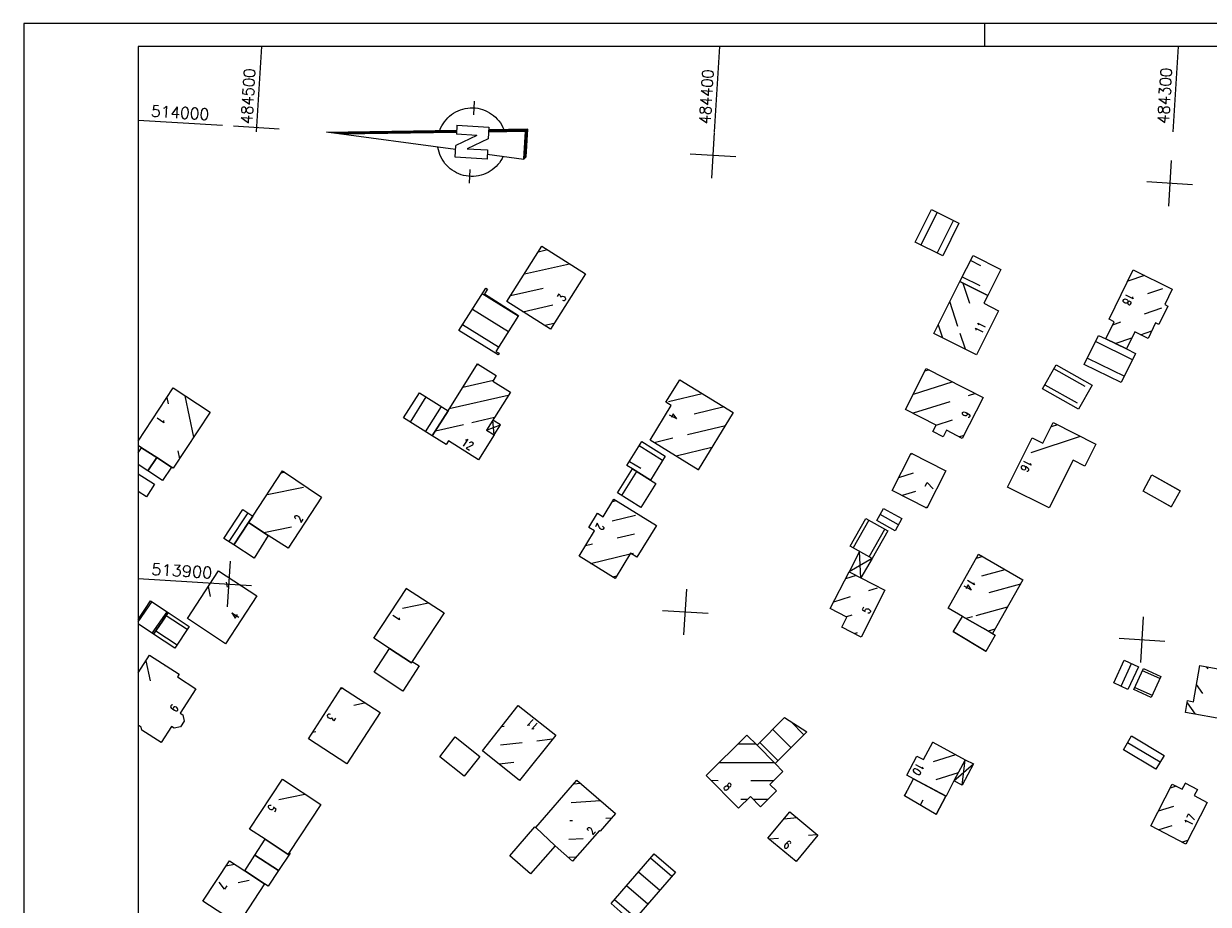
# Model space of a CAD drawing. Extents: x 4513427 to 4514562, y 5484516 to 5485110.
# Tile 5 of 15: x 4513427 to 4513686, y 5484917 to 5485110. Entities that reach past the tile are written whole.
import ezdxf

# ---------------------------------------------------------------- set-up
doc = ezdxf.new("R2010")
doc.units = 0
doc.header["$LTSCALE"] = 10
doc.header["$MEASUREMENT"] = 0
doc.linetypes.add('LT00', pattern=[0])
doc.layers.get('0').update_dxf_attribs({"linetype": 'LT00'})
for name, color, linetype in [('1401', 7, 'Continuous'), ('DFK_BEB_SCHR', 254, 'LT00'), ('DFK_BEBAUUNG', 250, 'LT00'), ('DFK_HAUS_NR', 250, 'Continuous'), ('RAHMEN', 250, 'Continuous'), ('V_RASTER', 250, 'LT00')]:
    doc.layers.add(name, color=color, linetype=linetype)
doc.styles.add('ROMANS', font='romans.shx')
doc.styles.get("Standard").update_dxf_attribs({"font": 'romans.shx', "width": 0.8})

# ---------------------------------------------------------------- blocks, each defined once
blk = doc.blocks.new('SYMB1401')
at = {"color": 0, "linetype": 'ByBlock'}
for p, q in [((-0.397083, 0.691572), (0.022917, 6.361572)), ((0.432917, 0.691572), (0.012917, 6.226572)), ((0.442917, 0.691572), (0.017917, 6.293572)), ((0.022917, 6.361572), (0.452917, 0.691572)), ((0.362917, 0.691572), (-0.022083, 5.758572)), ((0.372917, 0.691572), (-0.017083, 5.825572)), ((0.382917, 0.691572), (-0.012083, 5.892572)), ((0.392917, 0.691572), (-0.007083, 5.958572)), ((0.402917, 0.691572), (-0.002083, 6.025572)), ((0.412917, 0.691572), (0.002917, 6.092572)), ((0.422917, 0.691572), (0.007917, 6.159572)), ((0.352917, 0.691572), (-0.027083, 5.691572)), ((-0.727083, -0.708428), (-0.727083, 0.691572)), ((-0.727083, 0.691572), (-0.217083, 0.691572)), ((0.272917, -0.198428), (-0.217083, 0.691572)), ((0.272917, -0.198428), (0.272917, 0.691572)), ((0.672917, 0.691572), (0.272917, 0.691572)), ((0.672917, 0.691572), (0.672917, -0.708428)), ((0.162917, -0.708428), (-0.327083, 0.181572)), ((-0.327083, 0.181572), (-0.327083, -0.708428)), ((-1.827083, -0.008428), (-1.227083, -0.008428)), ((1.172916, -0.008428), (1.772917, -0.008428)), ((-0.327083, -0.708428), (-0.727083, -0.708428)), ((-0.507083, -0.708428), (-0.627083, -2.308428)), ((0.672917, -0.708428), (0.162917, -0.708428)), ((0.572917, -2.308428), (0.452917, -0.708428)), ((0.582916, -2.318428), (0.462917, -0.708428)), ((0.682917, -2.408428), (0.552917, -0.708428)), ((-0.627083, -2.308428), (0.572917, -2.308428)), ((-0.617083, -2.318428), (0.582916, -2.318428))]:
    blk.add_line(p, q, dxfattribs=at)
for points in [[(-1.526069, -0.059916), (-1.526094, 0.050035), (-1.518071, 0.159693), (-1.502041, 0.268469), (-1.47809, 0.37578), (-1.446348, 0.481049), (-1.406984, 0.583712), (-1.360209, 0.683217), (-1.306276, 0.779032), (-1.245473, 0.87064), (-1.178126, 0.957552), (-1.104597, 1.0393), (-1.025281, 1.115445), (-0.940603, 1.185579), (-0.851018, 1.249326), (-0.757006, 1.306344), (-0.659072, 1.356326), (-0.557742, 1.399004), (-0.45356, 1.434149), (-0.347084, 1.461573)], [(0.392916, 1.431572), (0.497466, 1.396917), (0.599189, 1.354678), (0.697537, 1.305084), (0.791977, 1.248403), (0.882001, 1.184941), (0.967121, 1.11504), (1.04688, 1.039078), (1.120846, 0.957464), (1.18862, 0.87064), (1.249835, 0.779074), (1.304163, 0.68326), (1.351308, 0.583716), (1.391017, 0.480979), (1.423076, 0.375604), (1.44731, 0.268159), (1.463591, 0.159225), (1.471828, 0.049389), (1.471979, -0.060755)], [(-0.557083, -1.408428), (-0.658433, -1.365798), (-0.75639, -1.315862), (-0.850428, -1.258889), (-0.940044, -1.195184), (-1.024754, -1.125089), (-1.104106, -1.048981), (-1.177673, -0.967268), (-1.245061, -0.880388), (-1.305907, -0.788808), (-1.359886, -0.693019), (-1.406707, -0.593536), (-1.446119, -0.490891), (-1.477911, -0.385637), (-1.501912, -0.278338), (-1.517993, -0.169569), (-1.526069, -0.059916)], [(1.471979, -0.060755), (1.464042, -0.170612), (1.44806, -0.279591), (1.42412, -0.387102), (1.39235, -0.492564), (1.352922, -0.59541), (1.30605, -0.695083), (1.251985, -0.791045), (1.19102, -0.882778), (1.123485, -0.969787), (1.049743, -1.051603), (0.970192, -1.127784), (0.885263, -1.197918), (0.795414, -1.261626), (0.701129, -1.318565), (0.602918, -1.368428)], [(-0.607083, -2.328428), (0.592916, -2.328428), (0.472917, -0.708428)], [(-0.597083, -2.338428), (0.602917, -2.338428), (0.482917, -0.708428)], [(-0.587083, -2.348428), (0.612917, -2.348428), (0.492917, -0.708428)], [(-0.577083, -2.358428), (0.622917, -2.358428), (0.502917, -0.708428)], [(-0.567083, -2.368428), (0.632917, -2.368428), (0.512917, -0.708428)], [(-0.557083, -2.378428), (0.642917, -2.378428), (0.522917, -0.708428)], [(-0.547083, -2.388428), (0.652917, -2.388428), (0.532917, -0.708428)], [(-0.537083, -2.398428), (0.662917, -2.398428), (0.542917, -0.708428)], [(-0.532084, -2.403428), (0.672917, -2.403428), (0.547917, -0.708428)], [(-0.627083, -2.308428), (-0.527083, -2.408428), (0.682917, -2.408428)]]:
    blk.add_lwpolyline(points, dxfattribs=at)

msp = doc.modelspace()

# ---------------------------------------------------------------- linework, layer by layer
at = {"layer": 'DFK_BEB_SCHR'}
for p, q in [((4513626.34, 5485068.78), (4513622.79, 5485061.66)), ((4513626.37, 5485059.87), (4513629.92, 5485067)), ((4513541.23, 5485060.57), (4513539.19, 5485060.11)), ((4513635.95, 5485057.13), (4513633.67, 5485058.28)), ((4513536.16, 5485055.32), (4513545.99, 5485057.55)), ((4513631.87, 5485054.71), (4513635.68, 5485052.79)), ((4513632.01, 5485053.3), (4513633.45, 5485048.91)), ((4513671.67, 5485055), (4513668.03, 5485053.75)), ((4513534.78, 5485046.08), (4513526.93, 5485050.96)), ((4513540.27, 5485052.15), (4513533.12, 5485050.54)), ((4513672.45, 5485051.04), (4513675.7, 5485052.16)), ((4513524.78, 5485047.59), (4513532.65, 5485042.7)), ((4513535.83, 5485047.05), (4513542.37, 5485048.53)), ((4513630.91, 5485043.86), (4513629.13, 5485049.26)), ((4513675.43, 5485047.84), (4513671.61, 5485046.52)), ((4513666.47, 5485044.75), (4513664.71, 5485044.14)), ((4513530.51, 5485039.31), (4513522.62, 5485044.22)), ((4513542.64, 5485044.49), (4513540.61, 5485044.03)), ((4513626.58, 5485044.21), (4513627.52, 5485041.36)), ((4513632.56, 5485038.85), (4513631.41, 5485042.33)), ((4513670.85, 5485042.03), (4513673.28, 5485042.86)), ((4513669.05, 5485036.55), (4513660.97, 5485040.53)), ((4513665.29, 5485040.11), (4513668.95, 5485041.37)), ((4513659.21, 5485036.93), (4513667.3, 5485032.95)), ((4513526.21, 5485035.49), (4513525.71, 5485035.38)), ((4513624.59, 5485034.34), (4513623.7, 5485034.06)), ((4513658.72, 5485030.72), (4513651.9, 5485034.58)), ((4513522.71, 5485030.59), (4513529.36, 5485032.11)), ((4513570.16, 5485032.16), (4513570.11, 5485032.15)), ((4513621.17, 5485029.05), (4513629.66, 5485031.76)), ((4513567.66, 5485027.45), (4513574.98, 5485029.2)), ((4513634.72, 5485029.18), (4513633.16, 5485028.68)), ((4513649.94, 5485031.09), (4513656.96, 5485027.11)), ((4513457.99, 5485028.3), (4513458.27, 5485026.9)), ((4513463.86, 5485019.62), (4513461.99, 5485028.69)), ((4513514.63, 5485028.44), (4513511.16, 5485022.93)), ((4513532.63, 5485028.75), (4513519.72, 5485025.81)), ((4513567.13, 5485027.32), (4513567.31, 5485027.37)), ((4513629.12, 5485027.39), (4513621.14, 5485024.84)), ((4513514.56, 5485020.81), (4513518.03, 5485026.32)), ((4513579.8, 5485026.23), (4513573.28, 5485024.68)), ((4513516.7, 5485021.01), (4513522.87, 5485022.42)), ((4513524.67, 5485022.83), (4513529.63, 5485023.97)), ((4513571.81, 5485020.21), (4513580.09, 5485022.19)), ((4513626.13, 5485022.24), (4513629.74, 5485023.39)), ((4513652.65, 5485022.35), (4513651.31, 5485021.9)), ((4513564.48, 5485018.47), (4513568.59, 5485019.45)), ((4513632.17, 5485019.96), (4513631.27, 5485019.68)), ((4513646.92, 5485016.24), (4513657.71, 5485019.81)), ((4513460.39, 5485016.62), (4513460.74, 5485014.89)), ((4513566.37, 5485014.56), (4513561.23, 5485017.75)), ((4513577.13, 5485017.37), (4513569.3, 5485015.5)), ((4513559.14, 5485014.34), (4513561.58, 5485012.82)), ((4513621.01, 5485015.97), (4513620.52, 5485015.81)), ((4513483.74, 5485011.95), (4513483, 5485011.79)), ((4513560.63, 5485012.13), (4513557.36, 5485006.9)), ((4513574.11, 5485012.54), (4513574.17, 5485012.55)), ((4513617.97, 5485010.79), (4513621.2, 5485011.83)), ((4513626.03, 5485013.39), (4513626.03, 5485013.39)), ((4513479.89, 5485007.07), (4513487.85, 5485008.71)), ((4513679.5, 5485007.91), (4513674.19, 5485010.86)), ((4513621.66, 5485007.77), (4513618.76, 5485006.84)), ((4513673.92, 5485006.43), (4513677.56, 5485004.41)), ((4513556.28, 5485005.71), (4513555.38, 5485005.49)), ((4513623.8, 5485004.26), (4513624.28, 5485004.42)), ((4513475.7, 5485003.08), (4513471.55, 5484996.78)), ((4513555.32, 5485001.36), (4513560.47, 5485002.6)), ((4513611.44, 5485001.46), (4513608.03, 5484995.44)), ((4513617.91, 5485000.49), (4513613.93, 5485002.72)), ((4513479.2, 5484998.76), (4513485.21, 5485000)), ((4513560.22, 5484998.42), (4513556.43, 5484997.51)), ((4513611.51, 5484993.48), (4513614.92, 5484999.49)), ((4513484.78, 5484995.82), (4513484.76, 5484995.82)), ((4513551.01, 5484996.21), (4513549.47, 5484995.84)), ((4513550.63, 5484992.01), (4513559.28, 5484994.08)), ((4513559.52, 5484994.14), (4513559.96, 5484994.25)), ((4513636.35, 5484993.5), (4513634.92, 5484993.11)), ((4513636.15, 5484989.3), (4513641.22, 5484990.69)), ((4513470.95, 5484987.93), (4513471.18, 5484986.81)), ((4513556.32, 5484989.26), (4513555.42, 5484989.04)), ((4513608.65, 5484989.4), (4513606.33, 5484988.65)), ((4513467.52, 5484984.8), (4513467.06, 5484986.96)), ((4513510.46, 5484986.5), (4513510.33, 5484986.47)), ((4513611.41, 5484986.09), (4513613.31, 5484986.7)), ((4513613.6, 5484986.79), (4513613.71, 5484986.83)), ((4513644.57, 5484987.46), (4513637.66, 5484985.57)), ((4513454.7, 5484983.66), (4513451.65, 5484979.28)), ((4513509.51, 5484982.21), (4513515.18, 5484983.42)), ((4513603.77, 5484983.63), (4513607.44, 5484984.81)), ((4513634.88, 5484980.66), (4513641.77, 5484982.55)), ((4513454.77, 5484976.76), (4513458.03, 5484981.45)), ((4513462.42, 5484977.54), (4513457.81, 5484980.57)), ((4513607.71, 5484980.69), (4513606.57, 5484980.33)), ((4513632.62, 5484980.04), (4513634.1, 5484980.44)), ((4513639.04, 5484976.29), (4513636.67, 5484977.73)), ((4513638.97, 5484977.63), (4513637.53, 5484977.24)), ((4513455.55, 5484977.27), (4513460.22, 5484974.2)), ((4513608.24, 5484976.66), (4513608.94, 5484976.89)), ((4513629.93, 5484977.12), (4513637.05, 5484972.82)), ((4513453.37, 5484970.7), (4513454.34, 5484966.31)), ((4513457.73, 5484969.53), (4513457.68, 5484969.75)), ((4513666.58, 5484965.15), (4513668.82, 5484970.12)), ((4513675.03, 5484966.83), (4513671.27, 5484968.55)), ((4513685.19, 5484969.44), (4513685.52, 5484968.97)), ((4513496.57, 5484964.66), (4513495.96, 5484964.54)), ((4513669.61, 5484964.92), (4513673.38, 5484963.18)), ((4513684.46, 5484963.55), (4513683.05, 5484965.53)), ((4513498.84, 5484961.05), (4513501.17, 5484961.54)), ((4513534.97, 5484960.79), (4513534.69, 5484960.76)), ((4513680.99, 5484961.52), (4513682.76, 5484959.02)), ((4513597.26, 5484954.54), (4513594.39, 5484957.44)), ((4513490.57, 5484955.22), (4513489.85, 5484955.07)), ((4513531.19, 5484956.34), (4513531.73, 5484956.4)), ((4513590.45, 5484955.73), (4513594.44, 5484951.71)), ((4513535.67, 5484952.82), (4513530.9, 5484952.28)), ((4513542.29, 5484953.57), (4513538.84, 5484953.18)), ((4513586.76, 5484952.49), (4513582.78, 5484952.5)), ((4513591.62, 5484948.87), (4513587.64, 5484952.88)), ((4513625.48, 5484952.87), (4513625.39, 5484952.84)), ((4513675.1, 5484948.54), (4513667.98, 5484952.78)), ((4513625.54, 5484948.7), (4513630.42, 5484950.21)), ((4513530.65, 5484948.23), (4513533.86, 5484948.59)), ((4513578.8, 5484948.51), (4513590.76, 5484948.47)), ((4513483.45, 5484944.69), (4513483.11, 5484944.62)), ((4513548.45, 5484943.89), (4513546.87, 5484943.78)), ((4513578.49, 5484944.51), (4513576.98, 5484944.52)), ((4513590.62, 5484944.47), (4513585.64, 5484944.49)), ((4513630.98, 5484946.19), (4513626.07, 5484944.68)), ((4513680.71, 5484943.93), (4513680.62, 5484943.91)), ((4513482.47, 5484940.4), (4513488.15, 5484941.58)), ((4513619.22, 5484941.17), (4513619.71, 5484942.1)), ((4513626.13, 5484937.12), (4513628.26, 5484941.13)), ((4513628.25, 5484941.17), (4513628.34, 5484941.19)), ((4513678.65, 5484943.29), (4513677.33, 5484942.89)), ((4513546.34, 5484939.74), (4513552.77, 5484940.18)), ((4513583.44, 5484940.5), (4513584.96, 5484940.49)), ((4513586.13, 5484940.49), (4513589.45, 5484940.48)), ((4513623.24, 5484940.22), (4513622.67, 5484939.15)), ((4513674.76, 5484937.9), (4513678.13, 5484938.94)), ((4513555.23, 5484936.34), (4513553.96, 5484936.25)), ((4513595.76, 5484936.36), (4513592.85, 5484936.09)), ((4513546.67, 5484935.75), (4513546.1, 5484935.71)), ((4513677.65, 5484934.61), (4513674.82, 5484933.73)), ((4513545.85, 5484931.69), (4513548.97, 5484931.9)), ((4513589.58, 5484931.76), (4513591.68, 5484931.96)), ((4513598.23, 5484932.57), (4513600.1, 5484932.75)), ((4513679.83, 5484931.09), (4513681.15, 5484931.5)), ((4513472.8, 5484926.21), (4513470.9, 5484925.81)), ((4513547.44, 5484927.79), (4513545.85, 5484927.68)), ((4513568.38, 5484923.56), (4513563.73, 5484927.59)), ((4513475.05, 5484924.79), (4513476.05, 5484924.14)), ((4513561.11, 5484924.57), (4513565.75, 5484920.55)), ((4513473.57, 5484922.28), (4513475.97, 5484922.78)), ((4513563.13, 5484917.53), (4513558.49, 5484921.55)), ((4513555.87, 5484918.53), (4513560.5, 5484914.51))]:
    msp.add_line(p, q, dxfattribs=at)
at = {"layer": 'DFK_BEBAUUNG'}
for p, q in [((4513527.89, 5485021.19), (4513530.9, 5485022.32)), ((4513529.55, 5485020.16), (4513529.24, 5485023.35)), ((4513530.9, 5485022.32), (4513529.24, 5485023.35)), ((4513529.55, 5485020.16), (4513530.9, 5485022.32)), ((4513451.7, 5485016.21), (4513452.44, 5485017.33)), ((4513453.53, 5485006.58), (4513451.7, 5485007.74)), ((4513609.41, 5484994.66), (4513607.11, 5484990.18)), ((4513612.17, 5484993.11), (4513607.11, 5484990.18)), ((4513609.72, 5484988.86), (4513609.41, 5484994.66)), ((4513612.17, 5484993.11), (4513609.72, 5484988.86)), ((4513631.82, 5484943.5), (4513632.51, 5484949.08)), ((4513632.51, 5484949.08), (4513634.3, 5484948.2)), ((4513630.05, 5484944.44), (4513634.3, 5484948.2)), ((4513634.3, 5484948.2), (4513631.82, 5484943.5)), ((4513631.82, 5484943.5), (4513630.05, 5484944.44))]:
    msp.add_line(p, q, dxfattribs=at)
for points in [[(4513621.57, 5485062.27), (4513625.12, 5485069.38), (4513631.14, 5485066.39), (4513627.58, 5485059.27), (4513621.57, 5485062.27)], [(4513541.86, 5485043.24), (4513532.32, 5485049.26), (4513539.99, 5485061.36), (4513549.49, 5485055.33), (4513541.86, 5485043.24)], [(4513637.42, 5485050.57), (4513631.34, 5485053.64), (4513634.21, 5485059.34), (4513640.28, 5485056.29), (4513637.42, 5485050.57)], [(4513667.74, 5485038.92), (4513663.22, 5485041.12), (4513665.06, 5485044.85), (4513663.94, 5485045.41), (4513669.23, 5485056.2), (4513677.78, 5485052.02), (4513676.12, 5485048.64), (4513676.81, 5485048.3), (4513674.82, 5485044.26), (4513674.13, 5485044.6), (4513672.48, 5485041.23), (4513669.58, 5485042.65), (4513667.74, 5485038.92)], [(4513625.63, 5485042.3), (4513631.34, 5485053.64), (4513637.42, 5485050.57), (4513636.56, 5485048.91), (4513639.79, 5485047.27), (4513634.95, 5485037.66), (4513625.63, 5485042.3)], [(4513530.4, 5485037.64), (4513521.82, 5485042.97), (4513527.73, 5485052.22), (4513528.06, 5485052.01), (4513527.39, 5485050.95), (4513534.85, 5485046.2), (4513529.93, 5485038.39), (4513530.6, 5485037.97), (4513530.4, 5485037.64)], [(4513666.62, 5485031.56), (4513658.53, 5485035.54), (4513661.64, 5485041.89), (4513663.22, 5485041.12), (4513667.74, 5485038.92), (4513669.73, 5485037.94), (4513666.62, 5485031.56)], [(4513526.14, 5485014.7), (4513519.59, 5485018.82), (4513519.07, 5485017.99), (4513516, 5485019.91), (4513519.47, 5485025.42), (4513525.9, 5485035.69), (4513529.99, 5485033.13), (4513529.22, 5485031.9), (4513533.08, 5485029.49), (4513527.89, 5485021.19), (4513529.55, 5485020.16), (4513526.14, 5485014.7)], [(4513627.68, 5485019.72), (4513625.43, 5485020.88), (4513626.15, 5485022.28), (4513619.47, 5485025.7), (4513624, 5485034.65), (4513636.43, 5485028.3), (4513631.86, 5485019.37), (4513628.4, 5485021.15), (4513627.68, 5485019.72)], [(4513657.27, 5485025.76), (4513649.43, 5485030.19), (4513652.41, 5485035.47), (4513660.25, 5485031.02), (4513657.27, 5485025.76)], [(4513574.15, 5485012.52), (4513563.62, 5485018.99), (4513568.25, 5485026.55), (4513567.09, 5485027.27), (4513570.13, 5485032.18), (4513581.81, 5485025), (4513574.15, 5485012.52)], [(4513451.7, 5485018.77), (4513459.36, 5485030.39), (4513467.49, 5485025.13)], [(4513519.47, 5485025.42), (4513516, 5485019.91), (4513509.72, 5485023.83), (4513513.21, 5485029.33), (4513519.47, 5485025.42)], [(4513467.49, 5485025.13), (4513459.39, 5485012.83), (4513458.98, 5485013.08), (4513455.78, 5485015.15), (4513452.44, 5485017.33), (4513451.7, 5485017.79)], [(4513650.84, 5485004.15), (4513641.74, 5485008.72), (4513647.11, 5485019.51), (4513649.48, 5485018.28), (4513651.76, 5485022.8), (4513661.09, 5485018.11), (4513658.67, 5485013.29), (4513656.09, 5485014.59), (4513650.84, 5485004.15)], [(4513452.44, 5485017.33), (4513455.78, 5485015.15), (4513453.86, 5485012.25), (4513451.7, 5485013.68)], [(4513563.69, 5485010.23), (4513559.76, 5485012.67), (4513558.56, 5485013.41), (4513561.8, 5485018.68), (4513566.95, 5485015.49), (4513563.69, 5485010.23)], [(4513455.78, 5485015.15), (4513458.98, 5485013.08), (4513457.04, 5485010.15), (4513453.86, 5485012.25), (4513455.78, 5485015.15)], [(4513624.12, 5485004.09), (4513616.54, 5485007.97), (4513620.68, 5485016.14), (4513628.25, 5485012.25), (4513624.12, 5485004.09)], [(4513451.7, 5485011.6), (4513455.27, 5485009.36), (4513453.53, 5485006.58)], [(4513480.16, 5484998.13), (4513475.86, 5485000.96), (4513476.79, 5485002.36), (4513483.29, 5485012.24), (4513491.81, 5485006.53), (4513484.48, 5484995.37), (4513480.16, 5484998.13)], [(4513556.49, 5485007.44), (4513559.76, 5485012.67), (4513563.69, 5485010.23), (4513564.88, 5485009.5), (4513561.62, 5485004.26), (4513556.49, 5485007.44)], [(4513677.55, 5485004.4), (4513671.42, 5485007.8), (4513673.32, 5485011.36), (4513679.51, 5485007.92), (4513677.55, 5485004.4)], [(4513560.75, 5484993.39), (4513559.37, 5484994.23), (4513555.98, 5484988.7), (4513548.09, 5484993.58), (4513551.48, 5484999.13), (4513550.21, 5484999.89), (4513552.1, 5485003.01), (4513553.38, 5485002.23), (4513555.72, 5485006.05), (4513565.02, 5485000.33), (4513560.75, 5484993.39)], [(4513475.86, 5485000.96), (4513472.64, 5484996.06), (4513470.46, 5484997.5), (4513474.6, 5485003.8), (4513476.79, 5485002.36), (4513475.86, 5485000.96)], [(4513617.17, 5484999.14), (4513613.18, 5485001.37), (4513614.68, 5485004.06), (4513618.65, 5485001.84), (4513617.17, 5484999.14)], [(4513475.86, 5485000.96), (4513480.16, 5484998.13), (4513477.05, 5484993.17), (4513472.64, 5484996.06), (4513475.86, 5485000.96)], [(4513607.37, 5484995.81), (4513610.79, 5485001.83), (4513615.57, 5484999.13), (4513612.17, 5484993.11), (4513607.37, 5484995.81)], [(4513638.45, 5484976.71), (4513631.91, 5484980.44), (4513628.76, 5484982.24), (4513635.44, 5484994.03), (4513645.13, 5484988.44), (4513638.45, 5484976.71)], [(4513477.63, 5484984.95), (4513470.79, 5484974.45), (4513462.48, 5484979.96), (4513469.31, 5484990.39), (4513477.63, 5484984.95)], [(4513609.77, 5484975.88), (4513605.51, 5484978.06), (4513606.65, 5484980.28), (4513603.01, 5484982.14), (4513607.11, 5484990.18), (4513614.97, 5484986.19), (4513609.77, 5484975.88)], [(4513511.44, 5484970.28), (4513506.66, 5484973.38), (4513503.24, 5484975.64), (4513510.38, 5484986.55), (4513518.59, 5484981.19), (4513511.65, 5484970.6), (4513511.44, 5484970.28)], [(4513451.7, 5484979.74), (4513453.16, 5484981.96), (4513454.4, 5484983.86), (4513458.28, 5484981.28), (4513457.04, 5484979.4)], [(4513459.75, 5484973.48), (4513455.06, 5484976.57), (4513457.04, 5484979.4), (4513458.28, 5484981.28), (4513462.87, 5484978.22), (4513459.75, 5484973.48)], [(4513637.02, 5484972.76), (4513629.9, 5484977.06), (4513631.91, 5484980.44), (4513638.45, 5484976.71), (4513639.08, 5484976.35), (4513637.02, 5484972.76)], [(4513457.04, 5484979.4), (4513455.06, 5484976.57), (4513451.7, 5484978.78)], [(4513506.66, 5484973.38), (4513511.44, 5484970.28), (4513511.65, 5484970.6), (4513513.16, 5484969.62), (4513509.6, 5484964.09), (4513503.3, 5484968.23), (4513506.66, 5484973.38)], [(4513451.7, 5484968.08), (4513454.19, 5484971.98), (4513460.7, 5484967.82), (4513460.3, 5484967.19), (4513464.3, 5484964.63)], [(4513664.99, 5484965.87), (4513667.23, 5484970.83), (4513670.41, 5484969.41), (4513668.08, 5484964.48), (4513664.99, 5484965.87)], [(4513680.63, 5484959.4), (4513681.08, 5484962.01), (4513682.39, 5484961.78), (4513683.79, 5484969.69), (4513692.94, 5484968.04), (4513692.02, 5484962.97), (4513690.55, 5484963.23), (4513689.6, 5484957.82), (4513680.63, 5484959.4)], [(4513673.16, 5484962.71), (4513669.39, 5484964.44), (4513671.48, 5484969.02), (4513675.25, 5484967.31), (4513673.16, 5484962.71)], [(4513464.3, 5484964.63), (4513460.89, 5484959.28), (4513461.45, 5484958.91), (4513461.76, 5484957.5), (4513460.98, 5484956.28), (4513459.56, 5484955.98), (4513459.01, 5484956.35), (4513456.77, 5484952.84), (4513452.55, 5484955.53), (4513452.35, 5484956.23), (4513451.7, 5484956.66)], [(4513497.35, 5484948.16), (4513488.93, 5484953.65), (4513496.2, 5484964.9), (4513504.64, 5484959.44), (4513497.35, 5484948.16)], [(4513535.07, 5484944.56), (4513526.97, 5484951.01), (4513534.82, 5484960.92), (4513542.99, 5484954.45), (4513535.07, 5484944.56)], [(4513590.99, 5484948.24), (4513587.01, 5484952.25), (4513593.02, 5484958.32), (4513597.9, 5484955.18), (4513590.99, 5484948.24)], [(4513522.99, 5484945.52), (4513517.64, 5484949.76), (4513521.03, 5484954.07), (4513526.4, 5484949.82), (4513522.99, 5484945.52)], [(4513587.01, 5484952.25), (4513590.99, 5484948.24), (4513592.67, 5484946.52), (4513589.82, 5484943.68), (4513591.24, 5484942.26), (4513587.79, 5484938.82), (4513585.54, 5484941.07), (4513582.98, 5484938.52), (4513575.89, 5484945.61), (4513584.76, 5484954.48), (4513587.01, 5484952.25)], [(4513674.2, 5484947.02), (4513667.09, 5484951.26), (4513668.88, 5484954.29), (4513676, 5484950.05), (4513674.2, 5484947.02)], [(4513628.31, 5484941.13), (4513621.19, 5484944.89), (4513619.71, 5484945.69), (4513621.94, 5484949.9), (4513623.39, 5484949.12), (4513625.42, 5484952.9), (4513632.51, 5484949.08), (4513630.05, 5484944.44), (4513628.31, 5484941.13)], [(4513484.51, 5484928.39), (4513479.45, 5484931.7), (4513476.09, 5484933.91), (4513483.24, 5484944.82), (4513491.63, 5484939.28), (4513484.76, 5484928.77), (4513484.51, 5484928.39)], [(4513546.69, 5484926.94), (4513542.85, 5484930.29), (4513538.63, 5484934.24), (4513547.6, 5484944.63), (4513556.09, 5484937.32), (4513552.7, 5484933.47), (4513552.55, 5484933.6), (4513546.69, 5484926.94)], [(4513619.21, 5484941.18), (4513621.19, 5484944.89), (4513628.27, 5484941.13), (4513626.13, 5484937.12), (4513619.21, 5484941.18)], [(4513680.7, 5484930.64), (4513673.09, 5484934.64), (4513677.78, 5484943.75), (4513679.94, 5484942.62), (4513680.65, 5484943.97), (4513683.25, 5484942.61), (4513682.55, 5484941.26), (4513685.42, 5484939.75), (4513680.7, 5484930.64)], [(4513595.53, 5484926.83), (4513589.39, 5484931.91), (4513594.17, 5484937.68), (4513600.29, 5484932.59), (4513595.53, 5484926.83)], [(4513538.63, 5484934.24), (4513542.85, 5484930.29), (4513537.51, 5484924.15), (4513532.96, 5484928.08), (4513538.43, 5484934.42), (4513538.63, 5484934.24)], [(4513482.4, 5484924.84), (4513477.21, 5484928.2), (4513479.45, 5484931.7), (4513484.51, 5484928.39), (4513484.76, 5484928.77), (4513484.92, 5484928.66), (4513482.4, 5484924.84)], [(4513479.36, 5484921.96), (4513475.03, 5484924.76), (4513477.21, 5484928.2), (4513482.4, 5484924.84), (4513480.16, 5484921.44), (4513479.36, 5484921.96)], [(4513564.52, 5484928.5), (4513569.16, 5484924.47), (4513559.72, 5484913.6), (4513555.08, 5484917.63), (4513564.52, 5484928.5)], [(4513473.55, 5484913.11), (4513465.89, 5484918.14), (4513471.65, 5484926.95), (4513475.03, 5484924.76), (4513479.36, 5484921.96), (4513473.55, 5484913.11)]]:
    msp.add_lwpolyline(points, dxfattribs=at)
at = {"layer": 'RAHMEN'}
msp.add_line((4513636.7, 5485110.05), (4513636.7, 5485105.05), dxfattribs=at)
for points in [[(4513426.7, 5484516.05), (4514561.7, 5484516.05), (4514561.7, 5485110.05), (4513426.7, 5485110.05), (4513426.7, 5484516.05)], [(4513451.7, 5484521.05), (4514376.7, 5484521.05), (4514376.7, 5485105.05), (4513451.7, 5485105.05), (4513451.7, 5484521.05)]]:
    msp.add_lwpolyline(points, dxfattribs=at)
at = {"layer": 'V_RASTER'}
for p, q in [((4513478.66, 5485105.05), (4513477.52, 5485086.37)), ((4513577.71, 5485086.37), (4513578.85, 5485105.05)), ((4513679.03, 5485105.05), (4513677.89, 5485086.37)), ((4513470.16, 5485087.76), (4513451.7, 5485088.89)), ((4513482.57, 5485087.01), (4513472.59, 5485087.61)), ((4513577.09, 5485076.24), (4513577.7, 5485086.22)), ((4513582.38, 5485080.92), (4513572.4, 5485081.53)), ((4513677.51, 5485080.14), (4513676.91, 5485070.16)), ((4513682.2, 5485074.84), (4513672.22, 5485075.45)), ((4513471.8, 5484992.49), (4513471.19, 5484982.5)), ((4513451.7, 5484988.7), (4513476.49, 5484987.19)), ((4513571.01, 5484976.42), (4513571.62, 5484986.4)), ((4513566.32, 5484981.72), (4513576.3, 5484981.11)), ((4513671.43, 5484980.32), (4513670.82, 5484970.34)), ((4513666.14, 5484975.64), (4513676.12, 5484975.03))]:
    msp.add_line(p, q, dxfattribs=at)

# ---------------------------------------------------------------- block references
at = {"layer": '1401', "xscale": 5.000000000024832, "yscale": 5.000000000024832, "zscale": 5.000000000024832, "rotation": 86.51484999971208}
msp.add_blockref('SYMB1401', (4513524.66, 5485084.28), dxfattribs=at)

# ---------------------------------------------------------------- texts
at = {"layer": 'DFK_HAUS_NR', "style": 'ROMANS', "width": 0.8}
for s, rotation, p in [('3', 57.7437, (4513544.76, 5485049.14)), ('18', 243.8525, (4513667.92, 5485051.26)), ('11', 63.2598, (4513636.03, 5485042.02)), ('1', 236.5951, (4513456.22, 5485024.35)), ('4', 243.7477, (4513568.23, 5485025.16)), ('9', 62.8876, (4513633.25, 5485023.62)), ('12', 327.8601, (4513522.22, 5485018)), ('16', 243.546, (4513645.6, 5485014.89)), ('7', 63.1175, (4513625.29, 5485007.95)), ('2', 56.6834, (4513487.23, 5485000.82)), ('2', 242.7656, (4513552.14, 5485000.98)), ('14', 240.459, (4513633.31, 5484988.84)), ('4', 56.8977, (4513473.3, 5484979.58)), ('1', 236.8017, (4513507.73, 5484981.22)), ('5', 63.2113, (4513611.47, 5484980.81)), ('6', 56.7687, (4513460.02, 5484959.36)), ('3', 237.1353, (4513493.48, 5484959.41)), ('11', 139.148, (4513539.48, 5484956.66)), ('10', 242.0507, (4513622.01, 5484948.54)), ('8', 314.9901, (4513579.51, 5484942.98)), ('5', 236.7464, (4513480.58, 5484939.48)), ('17', 62.5951, (4513681.88, 5484934.44)), ('2', 49.4207, (4513551.01, 5484932.52)), ('6', 320.9754, (4513592.58, 5484930.21)), ('7', 236.8569, (4513469.68, 5484922.67))]:
    msp.add_text(s, height=1.8, rotation=rotation, dxfattribs=at).set_placement(p)
at = {"layer": 'V_RASTER'}
for s, rotation, width, p in [(' 484500', 86.5148, 0.944, (4513476.52, 5485086.43)), (' 484400', 86.5148, 0.931, (4513576.71, 5485086.43)), (' 484300', 86.5148, 0.955, (4513676.89, 5485086.43)), (' 514000', 356.5148, 0.991, (4513452.76, 5485089.82)), (' 513900', 356.5148, 1.038, (4513452.76, 5484989.64))]:
    msp.add_text(s, height=2.5, rotation=rotation, dxfattribs=dict(at, width=width)).set_placement(p)

doc.saveas('drawing.dxf')
